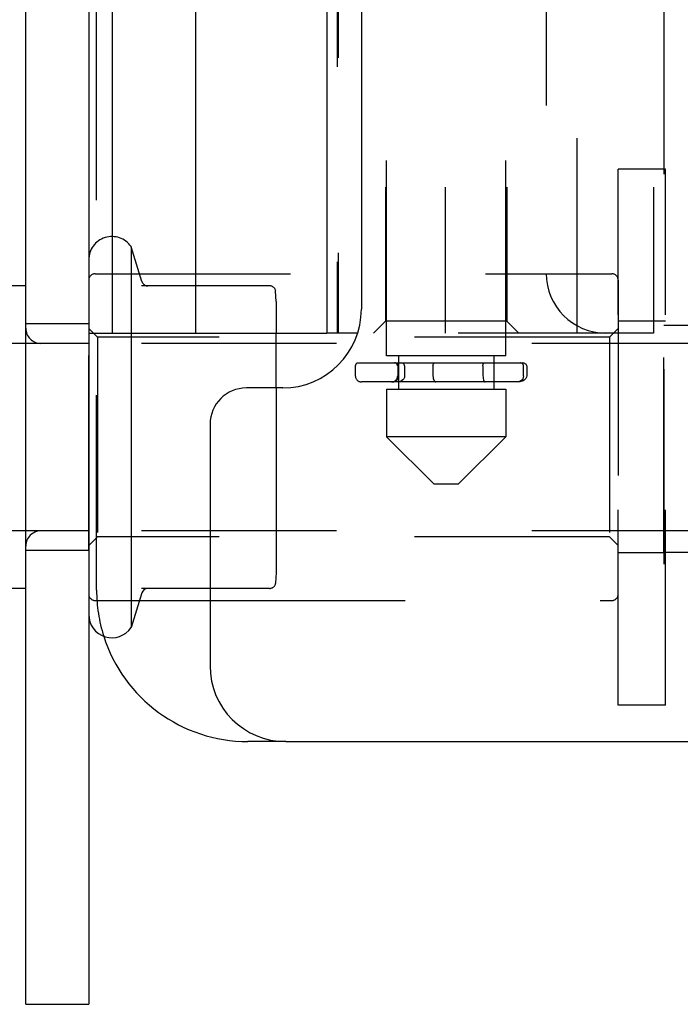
# Model space of a CAD drawing. Header units: inches. Extents: x 0 to 58.6, y -0.2 to 37.9.
# Tile 7 of 66: x 3.8 to 4.9, y 3.8 to 5.5. Entities that reach past the tile are written whole.
import ezdxf

# ---------------------------------------------------------------- set-up
doc = ezdxf.new("R2010")
doc.units = ezdxf.units.IN
doc.header["$LTSCALE"] = 3.224138
doc.header["$MEASUREMENT"] = 0
doc.linetypes.add('HIDDEN', pattern=[0.2, 0.1, -0.1])
doc.layers.get('0').update_dxf_attribs({"linetype": 'CONTINUOUS'})
doc.layers.add('DEFAULT_2', color=8, linetype='HIDDEN')
doc.layers.add('DIMENSIONS', color=7, linetype='CONTINUOUS')
doc.styles.get("Standard").update_dxf_attribs({"font": 'txt', "width": 0.8})
doc.dimstyles.new('DIMSTYLE_1', dxfattribs={"dimtxt": 0.293103, "dimasz": 0.344828, "dimexe": 0.18, "dimexo": 0.0625, "dimgap": 0.09, "dimtad": 0, "dimtih": 1, "dimtoh": 1, "dimzin": 4, "dimdsep": 46, "dimtxsty": 'Standard', "dimblk": '_FILLED', "dimblk1": '_FILLED', "dimblk2": '_FILLED', "dimcen": 0.09, "dimadec": 0, "dimazin": 0, "dimtfac": 1, "dimtofl": 0, "dimtmove": 0, "dimatfit": 3, "dimldrblk": '_FILLED', "dimfxl": 0, "dimtolj": 1, "dimtzin": 4, "dimarcsym": 0})

# ---------------------------------------------------------------- blocks, each defined once
blk = doc.blocks.new('_FILLED')
at = {"color": 0, "linetype": 'ByBlock'}
blk.add_solid([(0, 0), (-1, 0.2), (-1, -0.2)], dxfattribs=at)
blk = doc.blocks.new('*D')
at = {"layer": 'DIMENSIONS', "color": 2, "linetype": 'CONTINUOUS'}
for p, q in [((3.9355, 33.1052), (1.7352, 33.1052)), ((2.0456, 33.1052), (2.0456, 30.8022)), ((5.5048, 31.6165), (7.8884, 31.6165)), ((7.5781, 31.6165), (7.5781, 30.1263)), ((2.0456, 27.6052), (2.0456, 29.7763)), ((7.5781, 27.6052), (7.5781, 29.1004)), ((3.998, 27.6052), (1.7352, 27.6052)), ((4.9632, 27.6052), (7.8884, 27.6052)), ((5.2634, 25.8815), (5.2634, 26.6136)), ((35.3884, 26.024), (35.3884, 26.6136)), ((5.2634, 26.3032), (19.5931, 26.3032)), ((35.3884, 26.3032), (21.0587, 26.3032)), ((37.1399, 25.8866), (39.5081, 25.8866)), ((39.1977, 25.8866), (39.1977, 14.807)), ((36.9567, 25.0116), (38.2812, 25.0116)), ((37.9709, 25.0116), (37.9709, 16.3425)), ((37.9709, 4.7616), (37.9709, 14.877)), ((39.1977, 3.8866), (39.1977, 14.2208)), ((36.9567, 4.7616), (38.2812, 4.7616)), ((37.1936, 3.8866), (39.5081, 3.8866))]:
    blk.add_line(p, q, dxfattribs=at)
at = {"layer": 'DIMENSIONS', "color": 2, "linetype": 'CONTINUOUS', "xscale": 0.3448275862, "yscale": 0.3448275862, "zscale": 0.3448275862}
for p, rotation in [((2.0456, 33.1052), 90), ((7.5781, 31.6165), 90), ((2.0456, 27.6052), 270), ((7.5781, 27.6052), 270), ((5.2634, 26.3032), 180), ((39.1977, 25.8866), 90), ((37.9709, 25.0116), 90), ((37.9709, 4.7616), 270), ((39.1977, 3.8866), 270)]:
    blk.add_blockref('_FILLED', p, dxfattribs=dict(at, rotation=rotation))
blk.add_blockref('_FILLED', (35.3884, 26.3032), dxfattribs=at)
at = {"layer": 'DIMENSIONS', "color": 2, "linetype": 'CONTINUOUS', "width": 0.8}
for s, p in [('5.50', (1.5766, 30.3625)), ('REF.', (1.5766, 29.9229)), ('4.01', (7.1091, 29.6866)), ('REF.', (7.1091, 29.247)), ('30.13', (19.7397, 26.1567)), ('20.25', (37.3847, 15.9029)), ('REF.', (37.5019, 15.4632)), ('TYP.', (37.5019, 15.0236)), ('22.00', (38.6115, 14.3673))]:
    blk.add_text(s, height=0.2931, dxfattribs=at).set_placement(p)

msp = doc.modelspace()

# ---------------------------------------------------------------- linework, layer by layer
at = {"color": 7, "linetype": 'CONTINUOUS'}
for p, q in [((3.9532, 4.9368), (3.9532, 8.0864)), ((3.8098, 3.8273), (3.8098, 7.4558)), ((4.091, 4.9368), (4.091, 5.7264)), ((4.3075, 5.7034), (4.3075, 4.9368)), ((3.8098, 5.0148), (3.6198, 5.0148)), ((3.9138, 4.9368), (4.3075, 4.9368)), ((3.9838, 4.9368), (3.9838, 4.4499)), ((4.2238, 4.8461), (4.2238, 4.9368)), ((4.3582, 4.9368), (4.3075, 4.9368)), ((3.8098, 4.9198), (3.6198, 4.9198)), ((3.8098, 4.6098), (3.6198, 4.6098)), ((3.8098, 4.5148), (3.6198, 4.5148)), ((4.1143, 4.5148), (4.0011, 4.5148)), ((4.0018, 4.5075), (3.9838, 4.4499)), ((3.9978, 4.4948), (4.1143, 4.4948)), ((4.2393, 4.2616), (4.1768, 4.2616)), ((3.8098, 3.8273), (3.9138, 3.8273))]:
    msp.add_line(p, q, dxfattribs=at)
at = {"color": 3, "linetype": 'CONTINUOUS'}
for p, q in [((3.9138, 7.4558), (3.9138, 3.8273)), ((4.3643, 5.5961), (4.3643, 4.9761)), ((4.2343, 4.8461), (4.1743, 4.8461)), ((4.1143, 4.7861), (4.1143, 4.3866)), ((4.2393, 4.2616), (4.9683, 4.2616))]:
    msp.add_line(p, q, dxfattribs=at)
at = {"color": 8, "linetype": 'HIDDEN'}
for p, q in [((4.7888, 4.322), (4.7888, 5.2075)), ((4.8668, 5.2075), (4.7888, 5.2075)), ((4.8668, 4.322), (4.8668, 5.2075)), ((3.8098, 4.5148), (3.8098, 5.0148)), ((3.9138, 4.9523), (3.8098, 4.9523)), ((4.8668, 4.9563), (4.7888, 4.9563)), ((4.8643, 4.5741), (4.8643, 4.9491)), ((4.9683, 4.9491), (4.8643, 4.9491)), ((4.9683, 4.9198), (3.8348, 4.9198)), ((4.9683, 4.6098), (3.8348, 4.6098)), ((3.9138, 4.5773), (3.8098, 4.5773)), ((4.8668, 4.5733), (4.7888, 4.5733)), ((4.9683, 4.5741), (4.8643, 4.5741)), ((4.8668, 4.322), (4.7888, 4.322))]:
    msp.add_line(p, q, dxfattribs=at)
at = {"linetype": 'HIDDEN'}
msp.add_line((3.9138, 4.5773), (3.9138, 4.9523), dxfattribs=at)
at = {"color": 3, "linetype": 'CONTINUOUS'}
for centre, radius, start, end in [((4.2343, 4.9761), 0.13, 270, 360), ((4.1743, 4.7861), 0.06, 90, 180), ((4.2393, 4.3866), 0.125, 180, 270)]:
    msp.add_arc(centre, radius, start, end, dxfattribs=at)
at = {"color": 7, "linetype": 'CONTINUOUS'}
for centre, radius, start, end in [((4.0114, 4.5048), 0.01, 90, 164.4315), ((3.9522, 4.4716), 0.0384, 180, 325.5503), ((4.1768, 4.5116), 0.25, 197.6394, 270)]:
    msp.add_arc(centre, radius, start, end, dxfattribs=at)
at = {"layer": 'DEFAULT_2', "color": 8, "linetype": 'HIDDEN'}
for p, q in [((4.8643, 25.5116), (4.8643, 4.2616)), ((4.4059, 4.8994), (4.4059, 8.604)), ((4.6028, 4.8994), (4.6028, 8.604)), ((3.9268, 4.5116), (3.9268, 8.0864)), ((4.404, 5.8226), (4.404, 4.9565)), ((4.5026, 5.8226), (4.5026, 4.9368)), ((4.6047, 5.8226), (4.6047, 4.9565)), ((4.8469, 5.8226), (4.8469, 4.9368)), ((4.3261, 5.7143), (4.3261, 4.9368)), ((4.3243, 5.6992), (4.3243, 4.9368)), ((4.7209, 4.9368), (4.7209, 5.6986)), ((4.6697, 5.6356), (4.6697, 5.0352)), ((4.0018, 5.0221), (3.9838, 5.0796)), ((3.9838, 5.0796), (3.9838, 4.9368)), ((3.9246, 5.0348), (4.778, 5.0348)), ((4.2128, 5.0148), (4.0011, 5.0148)), ((4.7888, 5.024), (4.7888, 4.5056)), ((4.2238, 4.9887), (4.2227, 5.0063)), ((4.2238, 4.9887), (4.2238, 4.9368)), ((4.404, 4.9565), (4.3843, 4.9368)), ((4.6047, 4.9565), (4.404, 4.9565)), ((4.6047, 4.9565), (4.6244, 4.9368)), ((3.9282, 4.9298), (3.9138, 4.9442)), ((4.3075, 4.9368), (4.3075, 4.9368)), ((4.8469, 4.9368), (4.3582, 4.9368)), ((4.7888, 4.9442), (4.7744, 4.9298)), ((3.9138, 4.9198), (3.8098, 4.9198)), ((3.9282, 4.9298), (3.9282, 4.5998)), ((4.7744, 4.9298), (3.9282, 4.9298)), ((4.7744, 4.9298), (4.7744, 4.5998)), ((4.6028, 4.8994), (4.4059, 4.8994)), ((4.4256, 4.8994), (4.4256, 4.8443)), ((4.5831, 4.8994), (4.5831, 4.8443)), ((4.3594, 4.8874), (4.6301, 4.8874)), ((4.3543, 4.8824), (4.3543, 4.8661)), ((4.4243, 4.8824), (4.4243, 4.8661)), ((4.4258, 4.8661), (4.4258, 4.8824)), ((4.4358, 4.8824), (4.4358, 4.8661)), ((4.4826, 4.8824), (4.4826, 4.8661)), ((4.5651, 4.8824), (4.5651, 4.8661)), ((4.6323, 4.8661), (4.6323, 4.8824)), ((4.6377, 4.8824), (4.6377, 4.8661)), ((4.6223, 4.8561), (4.3644, 4.8561)), ((4.2238, 4.8461), (4.2238, 4.5409)), ((4.4059, 4.8443), (4.4059, 4.7655)), ((4.4059, 4.8443), (4.6028, 4.8443)), ((4.6028, 4.8443), (4.6028, 4.7655)), ((4.4847, 4.6868), (4.4059, 4.7655)), ((4.6028, 4.7655), (4.4059, 4.7655)), ((4.524, 4.6868), (4.6028, 4.7655)), ((4.524, 4.6868), (4.4847, 4.6868)), ((3.9138, 4.6098), (3.8098, 4.6098)), ((3.9282, 4.5998), (3.9138, 4.5854)), ((4.7744, 4.5998), (3.9282, 4.5998)), ((4.7888, 4.5854), (4.7744, 4.5998)), ((4.2238, 4.5409), (4.2227, 4.5232)), ((4.2128, 4.5148), (4.1143, 4.5148)), ((3.9246, 4.4948), (3.9978, 4.4948)), ((4.1143, 4.4948), (4.778, 4.4948))]:
    msp.add_line(p, q, dxfattribs=at)
for points in [[(4.4358, 4.8824), (4.4355, 4.8838), (4.4348, 4.8851), (4.4337, 4.8861), (4.4324, 4.8868), (4.431, 4.8872), (4.4296, 4.8874)], [(4.4826, 4.8824), (4.4827, 4.8838), (4.483, 4.8851), (4.4834, 4.8861), (4.484, 4.8868), (4.4845, 4.8872), (4.485, 4.8874)], [(4.5651, 4.8824), (4.5652, 4.8838), (4.5654, 4.885), (4.5657, 4.8861), (4.5661, 4.8868), (4.5665, 4.8872), (4.5669, 4.8874)], [(4.6377, 4.8824), (4.6374, 4.8836), (4.6369, 4.8846), (4.6361, 4.8854), (4.6352, 4.8861), (4.6343, 4.8866), (4.6332, 4.8869), (4.6322, 4.8872), (4.6312, 4.8873), (4.6301, 4.8874)], [(4.4358, 4.8661), (4.4354, 4.8636), (4.4343, 4.8614), (4.4327, 4.8596), (4.4307, 4.8581), (4.4285, 4.857), (4.4261, 4.8564), (4.4236, 4.8561)], [(4.4826, 4.8661), (4.4828, 4.8636), (4.4832, 4.8614), (4.4838, 4.8596), (4.4846, 4.8581), (4.4854, 4.857), (4.4863, 4.8564), (4.4872, 4.8561)], [(4.5651, 4.8661), (4.5653, 4.8637), (4.5656, 4.8615), (4.566, 4.8596), (4.5666, 4.8581), (4.5672, 4.857), (4.5679, 4.8563), (4.5686, 4.8561)], [(4.6323, 4.8661), (4.6319, 4.8635), (4.6309, 4.8611), (4.6293, 4.8591), (4.6273, 4.8575), (4.6249, 4.8565), (4.6223, 4.8561)], [(4.6377, 4.8661), (4.6373, 4.8638), (4.6363, 4.8619), (4.635, 4.8604), (4.6334, 4.8591), (4.6317, 4.8581), (4.6299, 4.8574), (4.628, 4.8568), (4.6261, 4.8564), (4.6241, 4.8562), (4.6223, 4.8561)]]:
    msp.add_lwpolyline(points, dxfattribs=at)
for centre, radius, start, end in [((3.9522, 5.0579), 0.0384, 34.4497, 180), ((3.9246, 5.024), 0.0108, 90, 180), ((4.7681, 5.0352), 0.0984, 180, 270), ((4.778, 5.024), 0.0108, 0, 90), ((4.0114, 5.0248), 0.01, 195.5685, 270), ((4.2128, 5.0048), 0.01, 7.0624, 90), ((3.8348, 4.9448), 0.025, 180, 270), ((4.3593, 4.8824), 0.005, 90, 180), ((4.4193, 4.8824), 0.005, 0, 90), ((4.4208, 4.8824), 0.005, 0, 90), ((4.6273, 4.8824), 0.005, 0, 90), ((4.3643, 4.8661), 0.01, 180, 270), ((4.4143, 4.8661), 0.01, 270, 360), ((4.4158, 4.8661), 0.01, 270, 360), ((3.8348, 4.5848), 0.025, 90, 180), ((4.1768, 4.5116), 0.25, 180, 197.6394), ((4.2128, 4.5248), 0.01, 270, 352.9376), ((3.9246, 4.5056), 0.0108, 180, 270), ((4.778, 4.5056), 0.0108, 270, 360)]:
    msp.add_arc(centre, radius, start, end, dxfattribs=at)

# ---------------------------------------------------------------- dimensions: what is measured, and where the dimension line sits
at = {"layer": 'DIMENSIONS', "color": 2, "linetype": 'CONTINUOUS'}
dim = msp.add_linear_dim(base=(39.1977, 25.8866), p1=(37.1936, 3.8866), p2=(37.1399, 25.8866), angle=90, dimstyle='DIMSTYLE_1', dxfattribs=at)
dim.commit()
dim.dimension.update_dxf_attribs({"geometry": '*D', "text_midpoint": (39.1977, 14.5139), "dimtype": 160})
dim = msp.add_linear_dim(base=(35.3883988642, 26.3032338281), p1=(5.2633988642, 25.881469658), p2=(35.3883988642, 26.6135786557), dimstyle='DIMSTYLE_1', dxfattribs=at)
dim.commit()
dim.dimension.update_dxf_attribs({"geometry": '*D', "text_midpoint": (20.3258988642, 26.3032338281), "dimtype": 160})
for base, p1, p2, angle, text, middle in [((7.5781, 27.6052), (5.5048, 31.6165), (4.9632, 27.6052), 270, '<>\\PREF.', (7.5781, 29.6133)), ((2.0456, 33.1052), (3.998, 27.6052), (3.9355, 33.1052), 90, '<>\\PREF.', (2.0456, 30.2892)), ((37.9709, 4.7616), (36.9567, 25.0116), (36.9567, 4.7616), 270, '<>\\PREF.\\PTYP.', (37.9709, 15.6098))]:
    dim = msp.add_linear_dim(base=base, p1=p1, p2=p2, angle=angle, text=text, dimstyle='DIMSTYLE_1', dxfattribs=at)
    dim.commit()
    dim.dimension.update_dxf_attribs({"geometry": '*D', "text_midpoint": middle, "dimtype": 160})

doc.saveas('drawing.dxf')
